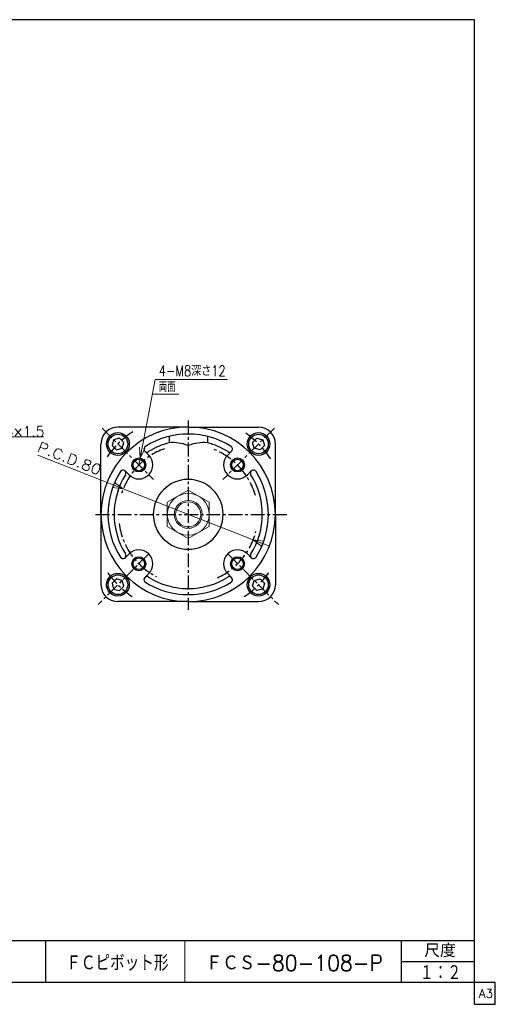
# Model space of a CAD drawing. Header units: millimetres. Extents: x -394 to 394, y -282 to 282.
# Tile 3 of 3: x 121 to 394, y -282 to 282. Entities that reach past the tile are written whole.
import ezdxf
from ezdxf.enums import TextEntityAlignment as Align

# ---------------------------------------------------------------- set-up
doc = ezdxf.new("R2010")
doc.units = ezdxf.units.MM
doc.header["$LTSCALE"] = 0.25
doc.linetypes.add('CENTER', pattern=[50.8, 31.75, -6.35, 6.35, -6.35])
doc.layers.add('ZUWAKU', color=7, linetype='Continuous')
doc.styles.add('dcStyle0', font='txt.shx', dxfattribs={"width": 0.761905, "bigfont": 'bigfont'})

# ---------------------------------------------------------------- blocks, each defined once
blk = doc.blocks.new('DC_GROUP_Φ80_1')
at = {"color": 4, "linetype": 'Continuous', "lineweight": 18}
for p, q in [((175.69, 16.97), (180.68, 13.28)), ((180.68, 13.28), (174.51, 13.98)), ((180.68, 13.28), (175.1, 15.48))]:
    blk.add_line(p, q, dxfattribs=at)
blk = doc.blocks.new('DC_GROUP_Φ80_2')
at = {"color": 4, "linetype": 'Continuous', "lineweight": 18}
for p, q in [((260.13, -19.68), (255.14, -15.98)), ((255.14, -15.98), (261.31, -16.68)), ((255.14, -15.98), (260.72, -18.18))]:
    blk.add_line(p, q, dxfattribs=at)
blk = doc.blocks.new('DC_GROUP_Φ80_8')
at = {"color": 4, "linetype": 'Continuous', "lineweight": 25}
for p, q in [((175.16, 41.4), (174.27, 38.05)), ((178.51, 42.3), (175.16, 41.4)), ((180.96, 39.85), (178.51, 42.3)), ((180.06, 36.5), (180.96, 39.85)), ((174.27, 38.05), (176.72, 35.6)), ((176.72, 35.6), (180.06, 36.5))]:
    blk.add_line(p, q, dxfattribs=at)
for radius in [6.5, 5.63]:
    blk.add_circle((177.61, 38.95), radius, dxfattribs=at)
blk = doc.blocks.new('DC_GROUP_Φ80_10')
at = {"color": 4, "linetype": 'Continuous', "lineweight": 18}
for p, q in [((190.38, 30.86), (189.93, 37.06)), ((190.38, 30.86), (191.51, 36.75)), ((193.09, 36.45), (190.38, 30.86))]:
    blk.add_line(p, q, dxfattribs=at)
blk = doc.blocks.new('DC_GROUP_Φ80_9')
at = {"color": 4, "linetype": 'Continuous', "lineweight": 13}
for p, q in [((199.02, 75.89), (190.38, 30.86)), ((240.48, 75.89), (199.02, 75.89)), ((189.63, 26.93), (190.38, 30.86))]:
    blk.add_line(p, q, dxfattribs=at)
at = {"linetype": 'Continuous'}
blk.add_blockref('DC_GROUP_Φ80_10', (0, 0), dxfattribs=at)
at = {"color": 4, "style": 'dcStyle0', "width": 0.761905}
blk.add_text('4-M8深さ12', height=6, dxfattribs=at).set_placement((201.02, 77.89), (239.42, 77.89), align=Align.FIT)
blk = doc.blocks.new('DC_GROUP_Φ80_22')
at = {"color": 4, "linetype": 'Continuous', "lineweight": 18}
for p, q in [((96.36, 6.65), (95.66, 12.82)), ((96.36, 6.65), (97.25, 12.58)), ((98.84, 12.35), (96.36, 6.65))]:
    blk.add_line(p, q, dxfattribs=at)
blk = doc.blocks.new('DC_GROUP_Φ80_21')
at = {"color": 4, "linetype": 'Continuous', "lineweight": 13}
for p, q in [((96.36, 6.65), (101.82, 43.15)), ((101.82, 43.15), (135.02, 43.15))]:
    blk.add_line(p, q, dxfattribs=at)
at = {"linetype": 'Continuous'}
blk.add_blockref('DC_GROUP_Φ80_22', (0, 0), dxfattribs=at)
at = {"color": 4, "style": 'dcStyle0', "width": 0.777778}
blk.add_text('M16×1.5', height=6, dxfattribs=at).set_placement((101.82, 43.15), (135.42, 43.15), align=Align.FIT)
blk = doc.blocks.new('DC_GROUP_Φ80_27')
at = {"color": 4, "linetype": 'Continuous', "lineweight": 25}
for p, q in [((176.71, -38.31), (174.26, -40.76)), ((180.06, -39.21), (176.71, -38.31)), ((180.95, -42.55), (180.06, -39.21)), ((174.26, -40.76), (175.16, -44.11)), ((175.16, -44.11), (178.5, -45)), ((178.5, -45), (180.95, -42.55))]:
    blk.add_line(p, q, dxfattribs=at)
for radius in [6.5, 5.63]:
    blk.add_circle((177.61, -41.66), radius, dxfattribs=at)
blk = doc.blocks.new('DC_GROUP_Φ80_28')
at = {"color": 4, "linetype": 'Continuous', "lineweight": 25}
for p, q in [((254.87, 39.85), (257.32, 42.3)), ((255.76, 36.5), (254.87, 39.85)), ((257.32, 42.3), (260.66, 41.4)), ((260.66, 41.4), (261.56, 38.05)), ((259.11, 35.6), (255.76, 36.5)), ((261.56, 38.05), (259.11, 35.6))]:
    blk.add_line(p, q, dxfattribs=at)
for radius in [6.5, 5.63]:
    blk.add_circle((258.21, 38.95), radius, dxfattribs=at)
blk = doc.blocks.new('DC_GROUP_Φ80_29')
at = {"color": 4, "linetype": 'Continuous', "lineweight": 25}
for p, q in [((254.87, -42.55), (255.77, -39.21)), ((255.77, -39.21), (259.11, -38.31)), ((259.11, -38.31), (261.56, -40.76)), ((257.32, -45), (254.87, -42.55)), ((260.67, -44.11), (257.32, -45)), ((261.56, -40.76), (260.67, -44.11))]:
    blk.add_line(p, q, dxfattribs=at)
for radius in [6.5, 5.63]:
    blk.add_circle((258.22, -41.66), radius, dxfattribs=at)
blk = doc.blocks.new('DC_GROUP_Φ80_30')
at = {"color": 4, "linetype": 'Continuous', "lineweight": 13}
for p, q in [((217.91, 12.51), (205.91, 5.58)), ((229.91, 5.58), (217.91, 12.51)), ((205.91, 5.58), (205.91, -8.28)), ((229.91, -8.28), (229.91, 5.58)), ((205.91, -8.28), (217.91, -15.21)), ((217.91, -15.21), (229.91, -8.28))]:
    blk.add_line(p, q, dxfattribs=at)
for radius in [12, 8, 7.19]:
    blk.add_circle((217.91, -1.35), radius, dxfattribs=at)

msp = doc.modelspace()

# ---------------------------------------------------------------- linework, layer by layer
at = {"color": 4, "linetype": 'Continuous', "lineweight": 13}
for p, q in [((197.486, 67.408), (212.519, 67.408)), ((131.606, 32.574), (180.684, 13.282)), ((255.139, -15.984), (180.684, 13.282)), ((264.446, -19.643), (255.139, -15.984))]:
    msp.add_line(p, q, dxfattribs=at)
at = {"color": 4, "linetype": 'CENTER', "lineweight": 25}
for p, q in [((217.912, 52.461), (217.912, -55.971)), ((168.523, 48.038), (197.971, 18.589)), ((267.301, 48.038), (237.852, 18.589)), ((164.832, -1.351), (275.083, -1.351)), ((195.284, -23.978), (166.209, -53.054)), ((240.539, -23.978), (269.615, -53.054))]:
    msp.add_line(p, q, dxfattribs=at)
at = {"color": 4, "linetype": 'Continuous', "lineweight": 25}
for p, q in [((217.912, 48.649), (177.612, 48.649)), ((217.912, 48.649), (258.212, 48.649)), ((206.912, 43.314), (206.912, 39.701)), ((228.912, 43.314), (228.912, 39.701)), ((167.912, -1.351), (167.912, 38.949)), ((195.284, 32.59), (193.048, 34.826)), ((240.539, 32.59), (242.775, 34.826)), ((267.912, -1.351), (267.912, 38.949)), ((183.97, 21.276), (181.734, 23.513)), ((251.853, 21.276), (254.089, 23.513)), ((167.912, -1.351), (167.912, -41.651)), ((267.912, -1.351), (267.912, -41.651)), ((183.97, -23.978), (181.734, -26.215)), ((251.853, -23.978), (254.089, -26.215)), ((195.284, -35.292), (193.048, -37.528)), ((240.539, -35.292), (242.775, -37.528)), ((217.912, -51.351), (177.612, -51.351)), ((217.912, -51.351), (258.212, -51.351))]:
    msp.add_line(p, q, dxfattribs=at)
for centre, radius in [((189.627, 26.933), 4), ((189.627, 26.933), 3.3), ((246.196, 26.933), 4), ((246.196, 26.933), 3.3), ((189.627, -29.635), 4), ((189.627, -29.635), 3.3), ((246.196, -29.635), 4), ((246.196, -29.635), 3.3)]:
    msp.add_circle(centre, radius, dxfattribs=at)
for centre, radius, start, end in [((177.612, 38.949), 9.7, 90, 180), ((217.912, -1.351), 50, 90, 180), ((217.912, -1.351), 50, 0, 90), ((258.212, 38.949), 9.7, 0, 90), ((217.912, -1.351), 46, 90, 122.27106), ((217.912, -1.351), 42.5, 105.00027, 122.27106), ((208.796, 14.772), 25, 68.9493, 94.32272), ((217.912, -1.351), 46, 57.72894, 90), ((227.027, 14.772), 25, 85.67728, 111.0507), ((217.912, -1.351), 42.5, 57.72894, 74.99973), ((194.285, 36.064), 1.75, 122.27106, 302.27106), ((241.538, 36.064), 1.75, 237.72894, 57.72894), ((189.627, 26.933), 8, 225, 45), ((246.196, 26.933), 8, 135, 315), ((217.912, -1.351), 46, 147.72894, 180), ((180.497, 22.275), 1.75, 327.72894, 147.72894), ((255.326, 22.275), 1.75, 32.27106, 212.27106), ((217.912, -1.351), 46, 0, 32.27106), ((217.912, -1.351), 42.5, 147.72894, 180), ((217.912, -1.351), 20, 90, 270), ((217.912, -1.351), 20, 270, 90), ((217.912, -1.351), 42.5, 0, 32.27106), ((217.912, -1.351), 50, 180, 270), ((217.912, -1.351), 46, 180, 212.27106), ((217.912, -1.351), 42.5, 180, 212.27106), ((217.912, -1.351), 50, 270, 0), ((217.912, -1.351), 42.5, 327.72894, 0), ((217.912, -1.351), 46, 327.72894, 0), ((189.627, -29.635), 8, 315, 135), ((246.196, -29.635), 8, 45, 225), ((180.497, -24.977), 1.75, 212.27106, 32.27106), ((255.326, -24.977), 1.75, 147.72894, 327.72894), ((194.285, -38.766), 1.75, 57.72894, 237.72894), ((217.912, -1.351), 42.5, 237.72894, 270), ((217.912, -1.351), 42.5, 270, 302.27106), ((241.538, -38.766), 1.75, 302.27106, 122.27106), ((177.612, -41.651), 9.7, 180, 270), ((217.912, -1.351), 46, 237.72894, 270), ((217.912, -1.351), 46, 270, 302.27106), ((258.212, -41.651), 9.7, 270, 0)]:
    msp.add_arc(centre, radius, start, end, dxfattribs=at)
at = {"color": 4, "linetype": 'CENTER', "lineweight": 25}
for radius, start, end in [(57, 123.82402, 146.07486), (57, 33.92514, 56.17598), (40, 109.92952, 163.63805), (40, 15.78547, 70.07048), (40, 187.51837, 243.09163), (40, 294.75129, 345.83719), (57, 215.91652, 235.71894), (57, 304.28106, 324.08348)]:
    msp.add_arc((217.912, -1.351), radius, start, end, dxfattribs=at)
at = {"layer": 'ZUWAKU', "color": 5, "linetype": 'Continuous', "lineweight": 25}
for p, q in [((382, 282), (-394, 282)), ((382, -282), (382, 282)), ((394, -269.5), (-394, -269.5)), ((394, -282), (394, -269.5)), ((382, -282), (394, -282))]:
    msp.add_line(p, q, dxfattribs=at)
at = {"layer": 'ZUWAKU', "color": 4, "linetype": 'Continuous', "lineweight": 25}
for p, q in [((0, -245.5), (382, -245.5)), ((136, -245.5), (136, -269.5)), ((340.27, -269.5), (340.27, -245.5)), ((340.27, -257.5), (382, -257.5))]:
    msp.add_line(p, q, dxfattribs=at)
at = {"layer": 'ZUWAKU', "color": 4, "linetype": 'Continuous', "lineweight": 13}
msp.add_line((216, -245.5), (216, -269.5), dxfattribs=at)

# ---------------------------------------------------------------- block references
at = {"linetype": 'Continuous'}
for name in ['DC_GROUP_Φ80_9', 'DC_GROUP_Φ80_21', 'DC_GROUP_Φ80_8', 'DC_GROUP_Φ80_28', 'DC_GROUP_Φ80_1', 'DC_GROUP_Φ80_30', 'DC_GROUP_Φ80_2', 'DC_GROUP_Φ80_27', 'DC_GROUP_Φ80_29']:
    msp.add_blockref(name, (0, 0), dxfattribs=at)

# ---------------------------------------------------------------- texts
at = {"color": 4, "style": 'dcStyle0', "width": 0.666667}
msp.add_text('両面', height=6, dxfattribs=at).set_placement((201.052, 68.695), (210.652, 68.695), align=Align.FIT)
at = {"color": 4, "style": 'dcStyle0', "width": 0.8}
msp.add_text('P.C.D.80', height=6, rotation=-21.45902, dxfattribs=at).set_placement((130.88, 34.919), (166.618, 20.871), align=Align.FIT)
at = {"layer": 'ZUWAKU', "color": 4, "style": 'dcStyle0'}
for s, height, width, p, p2 in [('尺度', 7.6, 0.991667, (353.23, -255.06), (371.318, -255.06)), ('ＦＣピボット形', 9, 0.775, (148.025, -262.815), (206.615, -262.815)), ('ＦＣＳ-80-108-P', 9, 0.895238, (228.025, -262.815), (329.545, -262.815)), ('１：２', 9, 0.733333, (350.687, -268.396), (374.447, -268.396))]:
    msp.add_text(s, height=height, dxfattribs=dict(at, width=width)).set_placement(p, p2, align=Align.FIT)
at = {"layer": 'ZUWAKU', "color": 7, "style": 'dcStyle0', "width": 0.8}
msp.add_text('A3', height=5, dxfattribs=at).set_placement((384.615, -278.25), (392.615, -278.25), align=Align.FIT)

doc.saveas('drawing.dxf')
